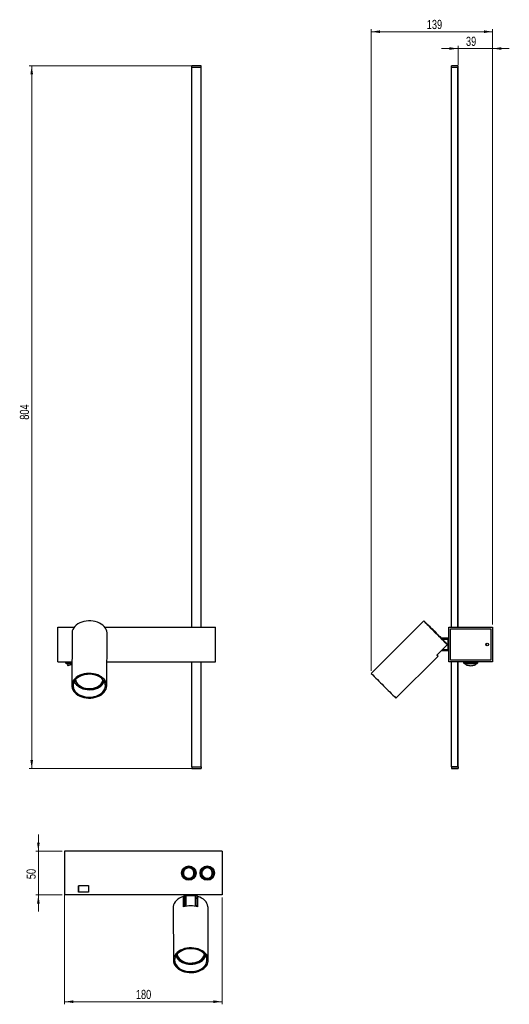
# Model space of a CAD drawing. Header units: millimetres. Extents: x 67 to 254, y 21 to 396.
import ezdxf

# ---------------------------------------------------------------- set-up
doc = ezdxf.new("R2010")
doc.units = ezdxf.units.MM
doc.styles.add('SLDTEXTSTYLE0', font='TXT', dxfattribs={"width": 0.75})
doc.dimstyles.new('SLDDIMSTYLE0', dxfattribs={"dimtxt": 3.5, "dimasz": 3.302, "dimexe": 0, "dimexo": 0.0625, "dimgap": 0.875, "dimtad": 1, "dimdec": 0, "dimlfac": 3, "dimrnd": 1e-09, "dimzin": 12, "dimdsep": 46, "dimtxsty": 'SLDTEXTSTYLE0', "dimsah": 1, "dimcen": 0.09, "dimadec": 0, "dimazin": 3, "dimtfac": 1, "dimtdec": 0, "dimtofl": 0, "dimtmove": 0, "dimatfit": 3, "dimfxl": 0, "dimfrac": 2, "dimtolj": 1, "dimtzin": 12, "dimarcsym": 0})
doc.dimstyles.new('SLDDIMSTYLE1', dxfattribs={"dimtxt": 3.5, "dimasz": 3.302, "dimexe": 0, "dimexo": 0.0625, "dimgap": 0.875, "dimtad": 1, "dimdec": 0, "dimlfac": 3, "dimrnd": 1e-09, "dimzin": 12, "dimdsep": 46, "dimtxsty": 'SLDTEXTSTYLE0', "dimsah": 1, "dimcen": 0.09, "dimadec": 0, "dimazin": 3, "dimtfac": 1, "dimtdec": 0, "dimtmove": 0, "dimatfit": 0, "dimfxl": 0, "dimfrac": 2, "dimtolj": 1, "dimtzin": 12, "dimarcsym": 0})

# ---------------------------------------------------------------- blocks, each defined once
blk = doc.blocks.new('_D')
at = {"color": 7, "linetype": 'Continuous', "lineweight": 0}
for p, q in [((133.53, 378.74), (70.75, 378.74)), ((71.75, 378.74), (71.75, 110.74)), ((133.53, 110.74), (70.75, 110.74))]:
    blk.add_line(p, q, dxfattribs=at)
at = {"color": 7, "linetype": 'Continuous', "lineweight": 18}
for points in [[(71.75, 378.74), (71.24, 375.44), (72.26, 375.44)], [(71.75, 110.74), (72.26, 114.04), (71.24, 114.04)]]:
    blk.add_solid(points, dxfattribs=at)
at = {"color": 7, "linetype": 'Continuous', "lineweight": 18, "insert": (67.24, 243.77), "char_height": 3.5, "attachment_point": 1, "rotation": 90, "style": 'SLDTEXTSTYLE0'}
blk.add_mtext('804', dxfattribs=at)
blk = doc.blocks.new('_D_1')
at = {"color": 7, "linetype": 'Continuous', "lineweight": 0}
for p, q in [((201.09, 148.06), (201.09, 392.72)), ((247.35, 391.72), (201.09, 391.72)), ((247.35, 165.74), (247.35, 392.72))]:
    blk.add_line(p, q, dxfattribs=at)
at = {"color": 7, "linetype": 'Continuous', "lineweight": 18}
for points in [[(201.09, 391.72), (204.39, 391.21), (204.39, 392.23)], [(247.35, 391.72), (244.05, 392.23), (244.05, 391.21)]]:
    blk.add_solid(points, dxfattribs=at)
at = {"color": 7, "linetype": 'Continuous', "lineweight": 18, "insert": (222.26, 396.23), "char_height": 3.5, "attachment_point": 1, "style": 'SLDTEXTSTYLE0'}
blk.add_mtext('139', dxfattribs=at)
blk = doc.blocks.new('_D_2')
at = {"color": 7, "linetype": 'Continuous', "lineweight": 0}
for p, q in [((234.19, 385.3), (227.84, 385.3)), ((234.19, 379.07), (234.19, 386.3)), ((247.35, 385.3), (234.19, 385.3)), ((247.35, 165.74), (247.35, 386.3)), ((247.35, 385.3), (253.7, 385.3))]:
    blk.add_line(p, q, dxfattribs=at)
at = {"color": 7, "linetype": 'Continuous', "lineweight": 18}
for points in [[(234.19, 385.3), (230.89, 385.8), (230.89, 384.79)], [(247.35, 385.3), (250.65, 384.79), (250.65, 385.8)]]:
    blk.add_solid(points, dxfattribs=at)
at = {"color": 7, "linetype": 'Continuous', "lineweight": 18, "insert": (237.19, 389.81), "char_height": 3.5, "attachment_point": 1, "style": 'SLDTEXTSTYLE0'}
blk.add_mtext('39', dxfattribs=at)
blk = doc.blocks.new('_D_3')
at = {"color": 7, "linetype": 'Continuous', "lineweight": 0}
for p, q in [((84.29, 69.91), (84.29, 20.88)), ((144.29, 61.58), (144.29, 20.88)), ((84.29, 21.88), (144.29, 21.88))]:
    blk.add_line(p, q, dxfattribs=at)
at = {"color": 7, "linetype": 'Continuous', "lineweight": 18}
for points in [[(84.29, 21.88), (87.59, 21.38), (87.59, 22.39)], [(144.29, 21.88), (140.99, 22.39), (140.99, 21.38)]]:
    blk.add_solid(points, dxfattribs=at)
at = {"color": 7, "linetype": 'Continuous', "lineweight": 18, "insert": (111.43, 26.4), "char_height": 3.5, "attachment_point": 1, "style": 'SLDTEXTSTYLE0'}
blk.add_mtext('180', dxfattribs=at)
blk = doc.blocks.new('_D_4')
at = {"color": 7, "linetype": 'Continuous', "lineweight": 0}
for p, q in [((74.29, 79.25), (74.29, 85.6)), ((83.29, 79.25), (73.29, 79.25)), ((74.29, 79.25), (74.29, 62.58)), ((83.29, 62.58), (73.29, 62.58)), ((74.29, 62.58), (74.29, 56.23))]:
    blk.add_line(p, q, dxfattribs=at)
at = {"color": 7, "linetype": 'Continuous', "lineweight": 18}
for points in [[(74.29, 79.25), (74.8, 82.55), (73.78, 82.55)], [(74.29, 62.58), (73.78, 59.28), (74.8, 59.28)]]:
    blk.add_solid(points, dxfattribs=at)
at = {"color": 7, "linetype": 'Continuous', "lineweight": 18, "insert": (69.78, 68.6), "char_height": 3.5, "attachment_point": 1, "rotation": 90, "style": 'SLDTEXTSTYLE0'}
blk.add_mtext('50', dxfattribs=at)

msp = doc.modelspace()

# ---------------------------------------------------------------- linework, layer by layer
at = {"color": 7, "linetype": 'Continuous', "lineweight": 25}
for p, q in [((132.7, 378.07), (132.7, 378.74)), ((136.37, 378.74), (132.7, 378.74)), ((136.37, 378.07), (132.7, 378.07)), ((132.7, 164.74), (132.7, 378.07)), ((136.37, 378.07), (136.37, 378.74)), ((136.37, 164.74), (136.37, 378.07)), ((231.73, 378.07), (231.73, 378.74)), ((234.23, 378.74), (231.73, 378.74)), ((234.23, 378.07), (231.73, 378.07)), ((231.73, 164.74), (231.73, 378.07)), ((234.07, 378.07), (231.73, 378.07)), ((234.07, 164.74), (234.07, 378.07)), ((234.19, 164.74), (234.19, 378.07)), ((234.23, 378.07), (234.23, 378.74)), ((234.23, 164.74), (234.23, 378.07)), ((221.13, 167.09), (201.09, 147.06)), ((221.6, 166.62), (221.59, 166.62)), ((81.75, 151.4), (81.75, 164.74)), ((81.75, 164.74), (87.99, 164.74)), ((87.11, 162.41), (87, 142.38)), ((99.53, 164.74), (141.75, 164.74)), ((100.33, 142.31), (100.44, 162.34)), ((141.75, 151.4), (141.75, 164.74)), ((227.79, 160.44), (226.74, 161.5)), ((226.74, 161.5), (226.74, 161.47)), ((226.74, 161.47), (229.73, 158.48)), ((230.68, 151.4), (230.68, 164.74)), ((230.68, 164.74), (247.35, 164.74)), ((231.35, 164.07), (246.68, 164.07)), ((231.35, 152.07), (231.35, 164.07)), ((231.35, 152.09), (231.35, 164.05)), ((231.35, 164.05), (246.65, 164.05)), ((231.73, 164.05), (231.73, 164.07)), ((234.07, 164.05), (234.07, 164.07)), ((234.19, 164.05), (234.19, 164.07)), ((234.23, 164.05), (234.23, 164.07)), ((246.65, 164.05), (246.65, 152.09)), ((246.68, 164.07), (246.68, 152.07)), ((247.35, 164.74), (247.35, 151.4)), ((226.14, 154.05), (230.15, 158.06)), ((230.35, 160.46), (227.77, 160.44)), ((227.79, 160.42), (230.35, 160.44)), ((230.35, 159.94), (228.28, 159.92)), ((229.73, 158.48), (229.73, 158.48)), ((229.83, 158.38), (230.15, 158.06)), ((230.35, 160.44), (230.35, 160.46)), ((230.35, 156.17), (230.35, 159.94)), ((230.35, 155.68), (227.79, 155.7)), ((228.29, 156.19), (230.35, 156.17)), ((81.75, 151.4), (87.05, 151.4)), ((84.67, 151.4), (84.67, 151.14)), ((84.67, 151.14), (84.93, 150.87)), ((84.67, 151.14), (87.05, 151.14)), ((84.93, 150.87), (87.05, 150.87)), ((85.33, 150.87), (85.49, 150)), ((100.38, 151.4), (141.75, 151.4)), ((132.7, 111.4), (132.7, 151.4)), ((136.37, 111.4), (136.37, 151.4)), ((210.52, 137.63), (226.55, 153.66)), ((247.35, 151.4), (230.68, 151.4)), ((246.65, 152.09), (231.35, 152.09)), ((246.68, 152.07), (231.35, 152.07)), ((231.73, 152.07), (231.73, 152.09)), ((231.73, 111.4), (231.73, 151.4)), ((234.07, 152.07), (234.07, 152.09)), ((234.07, 111.4), (234.07, 151.4)), ((234.19, 152.07), (234.19, 152.09)), ((234.19, 111.4), (234.19, 151.4)), ((234.23, 152.07), (234.23, 152.09)), ((234.23, 111.4), (234.23, 151.4)), ((236.27, 151.4), (236.27, 151.14)), ((236.27, 151.14), (236.53, 150.87)), ((236.27, 151.14), (239.02, 151.14)), ((236.53, 150.87), (239.02, 150.87)), ((236.63, 152.09), (236.63, 152.07)), ((236.93, 150.87), (236.98, 150.62)), ((238.35, 152.07), (238.35, 152.09)), ((239.02, 151.14), (241.77, 151.14)), ((239.02, 150.87), (241.5, 150.87)), ((239.68, 152.07), (239.68, 152.09)), ((241.06, 150.62), (241.1, 150.87)), ((241.39, 152.07), (241.39, 152.09)), ((241.5, 150.87), (241.77, 151.14)), ((241.65, 152.07), (241.65, 152.09)), ((241.77, 151.14), (241.77, 151.4)), ((132.7, 111.4), (132.7, 110.74)), ((132.7, 111.4), (136.37, 111.4)), ((132.7, 110.74), (136.37, 110.74)), ((136.37, 111.4), (136.37, 110.74)), ((231.73, 111.4), (231.73, 110.74)), ((231.73, 111.4), (234.23, 111.4)), ((234.07, 111.4), (231.73, 111.4)), ((231.73, 110.74), (234.23, 110.74)), ((234.23, 111.4), (234.23, 110.74)), ((144.29, 79.25), (84.29, 79.25)), ((84.29, 79.25), (84.29, 62.58)), ((144.29, 79.25), (144.29, 62.58)), ((89.62, 66.01), (89.67, 66.01)), ((89.62, 63.58), (89.62, 66.01)), ((89.67, 66.13), (93.34, 66.13)), ((89.67, 63.63), (89.67, 66.13)), ((93.34, 66.13), (93.34, 63.63)), ((93.34, 66.01), (93.39, 66.01)), ((93.39, 66.01), (93.39, 63.58)), ((144.29, 62.58), (84.29, 62.58)), ((93.39, 63.58), (89.62, 63.58)), ((93.34, 63.63), (89.67, 63.63)), ((129.61, 58.04), (129.59, 62.05)), ((129.79, 61.72), (129.59, 62.05)), ((129.81, 58.1), (129.79, 61.72)), ((129.89, 61.63), (129.79, 61.59)), ((129.89, 61.15), (129.79, 61.12)), ((129.87, 58.16), (129.89, 61.15)), ((129.89, 61.15), (129.89, 61.63)), ((129.92, 62.25), (129.9, 62.25)), ((129.9, 62.25), (129.93, 58.13)), ((129.95, 58.14), (129.92, 62.25)), ((134.18, 62.25), (130.42, 62.25)), ((130.42, 62.25), (130.45, 58.26)), ((134.15, 58.26), (134.18, 62.25)), ((134.68, 62.25), (134.65, 58.15)), ((134.69, 61.63), (134.67, 58.63)), ((134.69, 61.15), (134.67, 58.16)), ((134.69, 61.15), (134.69, 61.63)), ((134.79, 61.59), (134.69, 61.63)), ((134.79, 61.12), (134.69, 61.15)), ((134.79, 61.72), (134.99, 62.05)), ((134.81, 58.1), (134.79, 61.72)), ((135.01, 58.04), (134.99, 62.05)), ((125.6, 57.7), (125.71, 37.67)), ((129.93, 58.16), (129.87, 58.16)), ((129.93, 58.63), (129.88, 58.63)), ((134.67, 58.63), (134.65, 58.63)), ((134.67, 58.16), (134.65, 58.16)), ((134.67, 58.16), (134.67, 58.63)), ((139.04, 37.74), (138.93, 57.77)), ((135.66, 37.46), (135.83, 37.56))]:
    msp.add_line(p, q, dxfattribs=at)
at = {"color": 7, "linetype": 'Continuous', "lineweight": 25, "flags": 128}
for points in [[(100.44, 162.34), (100.44, 162.54), (100.34, 163.17), (100.13, 163.78), (99.81, 164.36), (99.39, 164.91), (98.86, 165.41), (98.24, 165.87), (97.55, 166.25), (96.79, 166.58), (95.97, 166.82), (95.12, 166.99), (94.24, 167.08), (93.36, 167.09), (92.48, 167.01), (91.62, 166.85), (90.81, 166.61), (90.04, 166.3), (89.34, 165.91), (88.72, 165.47), (88.19, 164.97), (87.76, 164.42), (87.43, 163.84), (87.21, 163.24), (87.11, 162.62), (87.11, 162.41)], [(230.15, 158.06), (229.86, 158.34), (229.5, 158.7), (229.07, 159.12), (228.59, 159.6), (228.06, 160.13), (227.48, 160.7), (226.88, 161.3), (226.27, 161.92), (225.64, 162.54), (225.02, 163.17), (224.41, 163.78), (223.83, 164.36), (223.28, 164.91), (222.78, 165.41), (222.33, 165.87), (221.94, 166.25), (221.63, 166.58), (221.38, 166.82), (221.22, 166.99), (221.14, 167.08), (221.14, 167.09), (221.22, 167.01), (221.38, 166.85), (221.63, 166.61), (221.94, 166.3), (222.33, 165.91), (222.78, 165.47), (223.28, 164.97), (223.83, 164.42), (224.41, 163.84), (225.02, 163.24), (225.64, 162.62), (226.27, 161.99), (226.88, 161.37), (227.48, 160.77), (227.81, 160.44)], [(229.83, 158.38), (229.54, 158.66), (229.19, 159.01), (228.76, 159.43), (228.28, 159.91), (227.76, 160.43), (227.19, 161), (226.6, 161.59), (226, 162.19), (225.39, 162.8), (224.79, 163.4), (224.21, 163.98), (223.66, 164.53), (223.16, 165.04), (222.71, 165.49), (222.31, 165.89), (221.99, 166.21), (221.74, 166.46), (221.58, 166.64), (221.49, 166.73), (221.49, 166.73), (221.58, 166.65), (221.74, 166.49), (221.99, 166.24), (222.31, 165.93), (222.71, 165.54), (223.16, 165.09), (223.66, 164.59), (224.21, 164.04), (224.79, 163.46), (225.39, 162.86), (226, 162.26), (226.6, 161.65), (227.19, 161.06), (227.76, 160.49), (227.81, 160.44)], [(229.73, 158.48), (229.45, 158.75), (229.11, 159.09), (228.7, 159.5), (228.23, 159.96), (227.72, 160.47), (227.17, 161.02), (226.6, 161.59), (226.01, 162.18), (225.41, 162.77), (224.83, 163.36), (224.26, 163.93), (223.73, 164.46), (223.24, 164.96), (222.8, 165.4), (222.41, 165.79), (222.1, 166.11), (221.86, 166.35), (221.69, 166.52), (221.61, 166.61), (221.61, 166.61), (221.69, 166.54), (221.86, 166.38), (222.1, 166.14), (222.41, 165.83), (222.8, 165.45), (223.24, 165.01), (223.73, 164.52), (224.26, 163.99), (224.83, 163.42), (225.41, 162.84), (226.01, 162.24), (226.6, 161.65), (227.17, 161.08), (227.72, 160.53), (227.81, 160.44)], [(226.14, 154.08), (226.32, 153.9), (226.45, 153.77), (226.52, 153.69), (226.55, 153.66), (226.52, 153.68), (226.45, 153.75), (226.32, 153.88), (226.14, 154.05)], [(226.15, 154.06), (226.17, 154.04), (226.19, 154.01), (226.17, 154.03), (226.15, 154.05)], [(100.33, 142.31), (100.28, 142.94), (100.1, 143.56), (99.81, 144.15), (99.42, 144.72), (98.91, 145.24), (98.32, 145.71), (97.64, 146.12), (96.89, 146.46), (96.09, 146.73), (95.24, 146.92), (94.36, 147.03), (93.47, 147.06), (92.58, 147), (91.72, 146.86), (90.88, 146.64), (90.1, 146.34), (89.38, 145.97), (88.74, 145.53), (88.18, 145.04), (87.73, 144.5), (87.38, 143.92), (87.14, 143.32), (87.02, 142.7), (87.01, 142.07), (87.13, 141.44), (87.36, 140.83), (87.71, 140.25), (88.16, 139.71), (88.71, 139.21), (89.34, 138.77), (90.06, 138.39), (90.84, 138.08), (91.67, 137.85), (92.53, 137.7), (93.42, 137.63), (94.31, 137.65), (95.19, 137.75), (96.04, 137.93), (96.85, 138.19), (97.6, 138.53), (98.28, 138.93), (98.88, 139.4), (99.39, 139.91), (99.79, 140.47), (100.09, 141.06), (100.27, 141.68), (100.33, 142.31)], [(99.83, 142.31), (99.78, 142.92), (99.6, 143.51), (99.31, 144.09), (98.91, 144.63), (98.41, 145.12), (97.81, 145.56), (97.13, 145.94), (96.39, 146.25), (95.59, 146.48), (94.76, 146.63), (93.91, 146.7), (93.05, 146.68), (92.2, 146.58), (91.38, 146.4), (90.6, 146.14), (89.89, 145.8), (89.25, 145.4), (88.69, 144.93), (88.23, 144.42), (87.88, 143.87), (87.64, 143.28), (87.52, 142.68), (87.51, 142.07), (87.63, 141.47), (87.86, 140.88), (88.21, 140.33), (88.66, 139.81), (89.21, 139.34), (89.85, 138.93), (90.56, 138.59), (91.33, 138.31), (92.15, 138.12), (93, 138.01), (93.86, 137.99), (94.71, 138.04), (95.55, 138.19), (96.35, 138.41), (97.1, 138.71), (97.78, 139.08), (98.38, 139.52), (98.88, 140.01), (99.29, 140.54), (99.59, 141.11), (99.77, 141.7), (99.83, 142.31)], [(87.99, 144.06), (88.08, 143.81), (88.36, 143.25), (88.76, 142.74), (89.26, 142.26), (89.84, 141.84), (90.51, 141.49), (91.23, 141.2), (92.01, 140.99), (92.83, 140.86), (93.66, 140.81), (94.49, 140.85), (95.3, 140.97), (96.08, 141.17), (96.81, 141.45), (97.48, 141.8), (98.07, 142.21), (98.57, 142.68), (98.98, 143.19), (99.27, 143.74), (99.37, 144)], [(88.37, 144.59), (88.44, 144.25), (88.65, 143.71), (88.96, 143.19), (89.39, 142.71), (89.91, 142.28), (90.51, 141.91), (91.18, 141.61), (91.91, 141.38), (92.68, 141.24), (93.48, 141.17), (94.27, 141.19), (95.06, 141.29), (95.81, 141.47), (96.51, 141.73), (97.16, 142.07), (97.72, 142.46), (98.19, 142.92), (98.57, 143.41), (98.83, 143.94), (98.98, 144.5), (98.99, 144.54)], [(88.49, 144.73), (88.59, 144.18), (88.82, 143.64), (89.16, 143.13), (89.61, 142.66), (90.15, 142.25), (90.77, 141.89), (91.47, 141.61), (92.21, 141.41), (92.99, 141.29), (93.79, 141.26), (94.58, 141.31), (95.35, 141.45), (96.08, 141.67), (96.76, 141.96), (97.36, 142.33), (97.88, 142.75), (98.3, 143.23), (98.61, 143.75), (98.81, 144.3), (98.87, 144.67)], [(129.59, 62.05), (128.8, 61.76), (128.08, 61.39), (127.43, 60.97), (126.86, 60.48), (126.39, 59.95), (126.03, 59.38), (125.77, 58.78), (125.63, 58.16), (125.6, 57.7)], [(138.93, 57.77), (138.91, 58.16), (138.77, 58.78), (138.52, 59.38), (138.16, 59.95), (137.7, 60.48), (137.14, 60.97), (136.49, 61.39), (135.77, 61.76), (134.99, 62.05)], [(125.71, 37.7), (125.76, 37.07), (125.94, 36.46), (126.23, 35.86), (126.62, 35.3), (127.13, 34.78), (127.72, 34.31), (128.4, 33.91), (129.15, 33.57), (129.95, 33.3), (130.8, 33.12), (131.68, 33.01), (132.57, 32.99), (133.46, 33.05), (134.32, 33.2), (135.16, 33.43), (135.94, 33.73), (136.66, 34.1), (137.3, 34.54), (137.86, 35.04), (138.31, 35.58), (138.66, 36.16), (138.9, 36.76), (139.02, 37.39), (139.03, 38.02), (138.91, 38.64), (138.68, 39.25), (138.33, 39.83), (137.88, 40.37), (137.33, 40.87), (136.7, 41.3), (135.98, 41.68), (135.2, 41.98), (134.37, 42.21), (133.51, 42.35), (132.62, 42.41), (131.73, 42.39), (130.85, 42.29), (130, 42.1), (129.19, 41.84), (128.44, 41.5), (127.76, 41.09), (127.16, 40.62), (126.65, 40.11), (126.25, 39.54), (125.95, 38.95), (125.77, 38.33), (125.71, 37.7)], [(126.21, 37.7), (126.26, 37.1), (126.44, 36.5), (126.73, 35.93), (127.13, 35.39), (127.63, 34.9), (128.23, 34.46), (128.91, 34.09), (129.65, 33.78), (130.45, 33.56), (131.28, 33.41), (132.13, 33.35), (132.99, 33.37), (133.84, 33.47), (134.66, 33.66), (135.44, 33.93), (136.15, 34.27), (136.79, 34.67), (137.35, 35.14), (137.81, 35.66), (138.16, 36.21), (138.4, 36.8), (138.52, 37.4), (138.53, 38.01), (138.41, 38.61), (138.18, 39.19), (137.83, 39.75), (137.38, 40.27), (136.83, 40.73), (136.19, 41.14), (135.48, 41.48), (134.71, 41.75), (133.89, 41.93), (133.04, 42.04), (132.18, 42.06), (131.33, 42), (130.49, 41.85), (129.69, 41.62), (128.94, 41.32), (128.26, 40.94), (127.66, 40.51), (127.16, 40.01), (126.75, 39.48), (126.45, 38.9), (126.27, 38.31), (126.21, 37.7)], [(126.67, 39.35), (126.76, 39.14), (127.04, 38.58), (127.44, 38.07), (127.93, 37.6), (128.52, 37.18), (129.18, 36.83), (129.91, 36.54), (130.69, 36.34), (131.5, 36.21), (132.33, 36.17), (133.16, 36.21), (133.98, 36.34), (134.76, 36.54), (135.49, 36.82), (136.16, 37.18)], [(127.05, 39.89), (127.12, 39.58), (127.32, 39.04), (127.64, 38.52), (128.07, 38.05), (128.58, 37.62), (129.19, 37.25), (129.86, 36.96), (130.59, 36.73), (131.36, 36.59), (132.16, 36.53), (132.95, 36.55), (133.74, 36.66), (134.49, 36.84), (135.19, 37.11), (135.83, 37.44)], [(127.17, 40.03), (127.2, 39.79), (127.37, 39.24), (127.66, 38.71), (128.05, 38.22), (128.55, 37.78), (129.13, 37.4), (129.79, 37.09), (130.51, 36.85), (131.28, 36.69), (132.07, 36.62), (132.86, 36.64), (133.65, 36.73), (134.4, 36.92), (135.11, 37.18), (135.75, 37.51)]]:
    msp.add_lwpolyline(points, dxfattribs=at)
at = {"color": 7, "linetype": 'Continuous', "lineweight": 25}
for centre, radius in [((245.32, 158.07), 0.5), ((245.32, 158.07), 0.491), ((131.62, 70.91), 2.75), ((131.62, 70.91), 2.48), ((131.62, 70.91), 2.08), ((138.62, 70.91), 2.75), ((138.62, 70.91), 2.48), ((138.62, 70.91), 2.08)]:
    msp.add_circle(centre, radius, dxfattribs=at)
at = {"color": 7, "linetype": 'Continuous'}
for centre in [(131.62, 70.91), (138.62, 70.91)]:
    msp.add_circle(centre, 2.5, dxfattribs=at)
at = {"color": 7, "linetype": 'Continuous', "lineweight": 25}
for centre, radius, start, end in [((230.35, 160.8), 0.333, 270.4996, 359.9996), ((230.35, 160.78), 0.333, 270.4996, 359.9996), ((230.43, 144.62), 15.32, 89.0713, 90.3072), ((230.43, 140.86), 15.32, 89.0713, 90.3072), ((230.35, 155.34), 0.333, 0.0004, 89.5004), ((510.02, 448.93), 431.93, 224.3387, 225.2264), ((92.01, 145.44), 3.72, 192.8914, 244.0417), ((91.34, 145.13), 2.93, 188.9721, 212.8651), ((95.29, 145.48), 3.79, 295.9017, 345.933), ((95.98, 145.12), 2.98, 326.7191, 350.2114), ((507.72, 441.82), 425.27, 224.7709, 225.6656), ((129.56, 62.25), 0.333, 0.4996, 89.9996), ((129.58, 62.25), 0.333, 0.4996, 89.9996), ((145.74, 62.33), 15.32, 179.0713, 180.3072), ((149.5, 62.33), 15.32, 179.0713, 180.3072), ((135.01, 62.25), 0.333, 90.0004, 179.5004), ((132.31, 49.25), 9.19, 72.9026, 107.0974), ((130.68, 40.78), 3.71, 193.4472, 244.7177), ((130.01, 40.46), 2.93, 189.5686, 213.5018), ((134.16, 40.55), 3.43, 297.71, 352.1847), ((134.11, 40.75), 3.63, 298.3559, 347.5264), ((134.17, 40.59), 3.56, 297.9313, 349.7071), ((134.18, 40.78), 4.11, 298.8785, 340.6795), ((134.7, 40.49), 2.94, 327.1623, 350.9995)]:
    msp.add_arc(centre, radius, start, end, dxfattribs=at)
for centre, major_axis, ratio, start_param, end_param in [((230.35, 159.94), (0.003, 0.5), 0.005847, 4.707173, 6.277893), ((230.35, 156.18), (-0.003, 0.5), 0.005785, 3.136131, 4.706852), ((130.42, 62.25), (0.5, -0.003), 0.005847, 1.56558, 3.136301), ((134.18, 62.25), (0.5, 0.003), 0.005785, 6.277724, 7.848444)]:
    msp.add_ellipse(centre, major_axis=major_axis, ratio=ratio, start_param=start_param, end_param=end_param, dxfattribs=at)
for points, knots in [([(85.49, 150), (85.52, 150.02), (85.58, 150.05), (86.04, 150.23), (86.55, 150.42), (86.93, 150.5), (87.04, 150.53)], [0, 0, 0, 0, 0.289119, 0.578545, 0.868081, 1, 1, 1, 1]), ([(239.02, 150), (238.75, 150.02), (238.21, 150.05), (237.55, 150.24), (237.09, 150.45), (236.92, 150.64), (237.07, 150.76), (237.53, 150.8), (238.21, 150.8), (239.02, 150.79), (239.82, 150.8), (240.5, 150.8), (240.96, 150.76), (241.11, 150.64), (240.94, 150.45), (240.49, 150.24), (239.82, 150.05), (239.28, 150.02), (239.02, 150)], [0, 0, 0, 0, 0.062451, 0.12497, 0.187511, 0.250021, 0.312496, 0.374978, 0.437486, 0.500003, 0.562515, 0.625024, 0.687505, 0.74998, 0.81249, 0.875032, 0.93755, 1, 1, 1, 1]), ([(133.55, 70.91), (133.52, 70.65), (133.46, 70.11), (133.01, 69.44), (132.37, 68.99), (131.59, 68.82), (130.79, 68.97), (130.11, 69.43), (129.66, 70.11), (129.5, 70.91), (129.66, 71.72), (130.11, 72.4), (130.79, 72.86), (131.59, 73.01), (132.37, 72.83), (133.01, 72.38), (133.46, 71.72), (133.52, 71.18), (133.55, 70.91)], [0, 0, 0, 0, 0.062451, 0.12497, 0.187511, 0.250021, 0.312496, 0.374978, 0.437486, 0.500003, 0.562515, 0.625024, 0.687505, 0.74998, 0.81249, 0.875032, 0.93755, 1, 1, 1, 1]), ([(140.55, 70.91), (140.52, 70.65), (140.46, 70.11), (140.01, 69.44), (139.37, 68.99), (138.59, 68.82), (137.79, 68.97), (137.11, 69.43), (136.66, 70.11), (136.5, 70.91), (136.66, 71.72), (137.11, 72.4), (137.79, 72.86), (138.59, 73.01), (139.37, 72.83), (140.01, 72.38), (140.46, 71.72), (140.52, 71.18), (140.55, 70.91)], [0, 0, 0, 0, 0.062451, 0.12497, 0.187511, 0.250021, 0.312496, 0.374978, 0.437486, 0.500003, 0.562515, 0.625024, 0.687505, 0.74998, 0.81249, 0.875032, 0.93755, 1, 1, 1, 1])]:
    msp.add_open_spline(points, degree=3, knots=knots, dxfattribs=at)

# ---------------------------------------------------------------- dimensions: what is measured, and where the dimension line sits
at = {"color": 7, "linetype": 'Continuous', "lineweight": 18}
for base, p1, p2, dimstyle, picture, middle in [((201.09, 391.72), (247.35, 164.74), (201.09, 147.06), 'SLDDIMSTYLE0', '_D_1', (226.14, 391.72)), ((234.19, 385.3), (247.35, 164.74), (234.19, 378.07), 'SLDDIMSTYLE1', '_D_2', (239.77, 385.3)), ((144.29, 21.88), (84.29, 70.91), (144.29, 62.58), 'SLDDIMSTYLE0', '_D_3', (115.31, 21.88))]:
    dim = msp.add_linear_dim(base=base, p1=p1, p2=p2, dimstyle=dimstyle, dxfattribs=at)
    dim.commit()
    dim.dimension.update_dxf_attribs({"geometry": picture, "text_midpoint": middle, "dimtype": 160})
for base, p1, p2, dimstyle, picture, middle in [((71.75, 110.74), (134.53, 378.74), (134.53, 110.74), 'SLDDIMSTYLE0', '_D', (71.75, 247.65)), ((74.29, 62.58), (84.29, 79.25), (84.29, 62.58), 'SLDDIMSTYLE1', '_D_4', (74.29, 71.18))]:
    dim = msp.add_linear_dim(base=base, p1=p1, p2=p2, angle=90, dimstyle=dimstyle, dxfattribs=at)
    dim.commit()
    dim.dimension.update_dxf_attribs({"geometry": picture, "text_midpoint": middle, "dimtype": 160})

doc.saveas('drawing.dxf')
